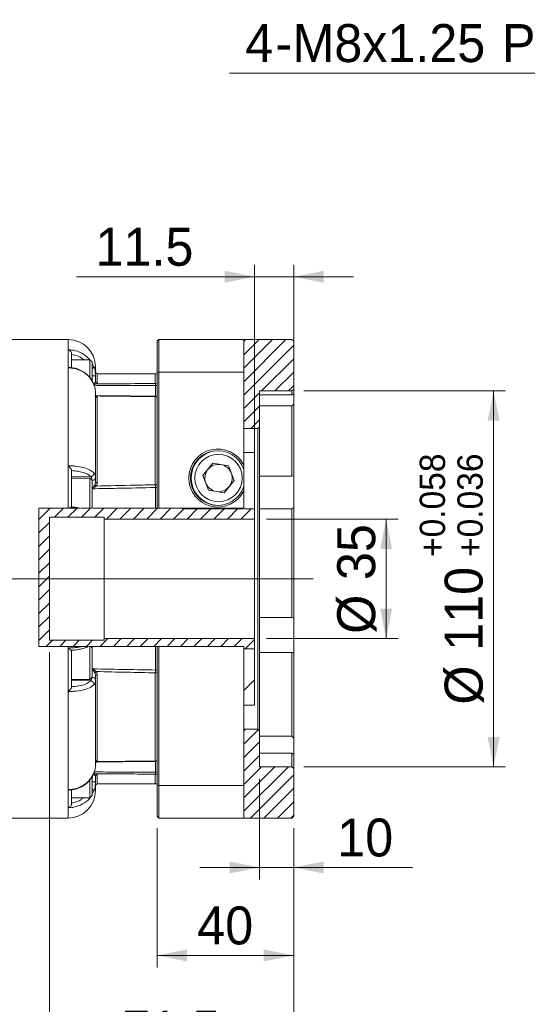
# Model space of a CAD drawing. Header units: millimetres. Extents: x 35 to 1004, y 35 to 700.
# Tile 4 of 6: x 585 to 733, y 260 to 548. Entities that reach past the tile are written whole.
import ezdxf

# ---------------------------------------------------------------- set-up
doc = ezdxf.new("R2010")
doc.units = ezdxf.units.MM
doc.header["$LTSCALE"] = 3.5
doc.linetypes.add('CENTERX2', pattern=[20.32, 12.7, -2.54, 2.54, -2.54])
doc.styles.add('SLDTEXTSTYLE0', font='ARIAL.TTF', dxfattribs={"width": 0.948})
doc.dimstyles.new('SLDDIMSTYLE0', dxfattribs={"dimtxt": 10.786938, "dimasz": 8.75, "dimexe": 0, "dimexo": 0.0625, "dimgap": 2.696735, "dimtad": 1, "dimdec": 4, "dimrnd": 1e-09, "dimzin": 12, "dimdsep": 46, "dimtxsty": 'SLDTEXTSTYLE0', "dimsah": 1, "dimcen": 0.09, "dimadec": 0, "dimazin": 0, "dimtfac": 1, "dimtdec": 4, "dimtofl": 0, "dimtmove": 0, "dimatfit": 3, "dimfxl": 0, "dimtolj": 1, "dimtzin": 12, "dimarcsym": 0})
doc.dimstyles.new('SLDDIMSTYLE2', dxfattribs={"dimtxt": 10.786938, "dimasz": 8.75, "dimexe": 0, "dimexo": 0.0625, "dimgap": 2.696735, "dimtad": 1, "dimdec": 4, "dimrnd": 1e-09, "dimzin": 12, "dimdsep": 46, "dimtxsty": 'SLDTEXTSTYLE0', "dimsah": 1, "dimcen": 0.09, "dimadec": 0, "dimazin": 0, "dimtfac": 1, "dimtdec": 4, "dimtofl": 0, "dimtmove": 0, "dimatfit": 3, "dimfxl": 0, "dimtolj": 1, "dimtzin": 12, "dimarcsym": 0})
doc.dimstyles.new('SLDDIMSTYLE4', dxfattribs={"dimtxt": 10.786938, "dimasz": 8.75, "dimexe": 0, "dimexo": 0.0625, "dimgap": 2.696735, "dimtad": 1, "dimdec": 4, "dimrnd": 1e-09, "dimzin": 12, "dimdsep": 46, "dimtxsty": 'SLDTEXTSTYLE0', "dimsah": 1, "dimcen": 0.09, "dimadec": 0, "dimazin": 0, "dimtol": 1, "dimtp": 0.058, "dimtm": -0.036, "dimtfac": 1, "dimtdec": 3, "dimtofl": 0, "dimtmove": 0, "dimatfit": 3, "dimfxl": 0, "dimtolj": 1, "dimarcsym": 0})
doc.dimstyles.new('SLDDIMSTYLE8', dxfattribs={"dimtxt": 10.786938, "dimasz": 8.75, "dimexe": 0, "dimexo": 0.0625, "dimgap": 2.696735, "dimtad": 0, "dimtih": 1, "dimtoh": 1, "dimdec": 0, "dimrnd": 1e-09, "dimzin": 12, "dimdsep": 46, "dimtxsty": 'SLDTEXTSTYLE0', "dimsah": 1, "dimcen": 0.09, "dimadec": 0, "dimazin": 0, "dimtfac": 1, "dimtdec": 4, "dimtofl": 0, "dimtmove": 0, "dimatfit": 3, "dimfxl": 0, "dimtolj": 1, "dimtzin": 12, "dimarcsym": 0})

# ---------------------------------------------------------------- blocks, each defined once
blk = doc.blocks.new('*D20')
at = {"color": 7, "linetype": 'Continuous', "lineweight": 0}
for p, q in [((656.94, 401.93), (695.5, 401.93)), ((692, 401.93), (692, 366.93)), ((656.94, 366.93), (695.5, 366.93))]:
    blk.add_line(p, q, dxfattribs=at)
for points in [[(692, 401.93), (690.25, 393.18), (693.75, 393.18)], [(692, 366.93), (693.75, 375.68), (690.25, 375.68)]]:
    blk.add_solid(points, dxfattribs=at)
at = {"color": 7, "linetype": 'Continuous', "lineweight": 0, "char_height": 11.113, "attachment_point": 1, "rotation": 90, "style": 'SLDTEXTSTYLE0'}
for s, insert in [('35', (677.68, 384.07)), ('%%c', (677.68, 368.34))]:
    blk.add_mtext(s, dxfattribs=dict(at, insert=insert))
blk = doc.blocks.new('*D21')
at = {"color": 7, "linetype": 'Continuous', "lineweight": 0}
for p, q in [((667.94, 439.43), (726.95, 439.43)), ((723.45, 439.43), (723.45, 329.43)), ((667.94, 329.43), (726.95, 329.43))]:
    blk.add_line(p, q, dxfattribs=at)
for points in [[(723.45, 439.43), (721.7, 430.68), (725.2, 430.68)], [(723.45, 329.43), (725.2, 338.18), (721.7, 338.18)]]:
    blk.add_solid(points, dxfattribs=at)
at = {"color": 7, "linetype": 'Continuous', "lineweight": 0, "attachment_point": 1, "rotation": 90, "style": 'SLDTEXTSTYLE0'}
for s, insert, char_height in [('0.058', (701.83, 396.55), 7.408), ('0.036', (712.86, 396.55), 7.408), ('+', (701.83, 390.79), 7.41), ('+', (712.86, 390.79), 7.41), ('110', (709.12, 363.36), 11.113), ('%%c', (709.12, 347.62), 11.113)]:
    blk.add_mtext(s, dxfattribs=dict(at, insert=insert, char_height=char_height))
blk = doc.blocks.new('*D22')
at = {"color": 7, "linetype": 'Continuous', "lineweight": 0}
for p, q in [((654.94, 325.93), (654.94, 296.46)), ((664.94, 311.43), (664.94, 296.46)), ((654.94, 299.96), (637.44, 299.96)), ((664.94, 299.96), (654.94, 299.96)), ((664.94, 299.96), (699.71, 299.96))]:
    blk.add_line(p, q, dxfattribs=at)
for points in [[(654.94, 299.96), (646.19, 301.71), (646.19, 298.21)], [(664.94, 299.96), (673.69, 298.21), (673.69, 301.71)]]:
    blk.add_solid(points, dxfattribs=at)
at = {"color": 7, "linetype": 'Continuous', "lineweight": 0, "insert": (677.69, 314.28), "char_height": 11.113, "attachment_point": 1, "style": 'SLDTEXTSTYLE0'}
blk.add_mtext('10', dxfattribs=at)
blk = doc.blocks.new('*D23')
at = {"color": 7, "linetype": 'Continuous', "lineweight": 0}
for p, q in [((624.94, 311.43), (624.94, 270.72)), ((664.94, 311.43), (664.94, 270.72)), ((664.94, 274.22), (624.94, 274.22))]:
    blk.add_line(p, q, dxfattribs=at)
for points in [[(624.94, 274.22), (633.69, 272.47), (633.69, 275.97)], [(664.94, 274.22), (656.19, 275.97), (656.19, 272.47)]]:
    blk.add_solid(points, dxfattribs=at)
at = {"color": 7, "linetype": 'Continuous', "lineweight": 0, "insert": (636.71, 288.54), "char_height": 11.113, "attachment_point": 1, "style": 'SLDTEXTSTYLE0'}
blk.add_mtext('40', dxfattribs=at)
blk = doc.blocks.new('*D24')
at = {"color": 7, "linetype": 'Continuous', "lineweight": 0}
for p, q in [((593.44, 362.93), (593.44, 240.21)), ((664.94, 311.43), (664.94, 240.21)), ((664.94, 243.71), (593.44, 243.71))]:
    blk.add_line(p, q, dxfattribs=at)
for points in [[(593.44, 243.71), (602.19, 241.96), (602.19, 245.46)], [(664.94, 243.71), (656.19, 245.46), (656.19, 241.96)]]:
    blk.add_solid(points, dxfattribs=at)
at = {"color": 7, "linetype": 'Continuous', "lineweight": 0, "insert": (614.79, 258.03), "char_height": 11.113, "attachment_point": 1, "style": 'SLDTEXTSTYLE0'}
blk.add_mtext('71.5', dxfattribs=at)
blk = doc.blocks.new('*D25')
at = {"color": 7, "linetype": 'Continuous', "lineweight": 0}
for p, q in [((412.94, 360.93), (412.94, 217.3)), ((664.94, 311.43), (664.94, 217.3)), ((664.94, 220.8), (412.94, 220.8))]:
    blk.add_line(p, q, dxfattribs=at)
for points in [[(412.94, 220.8), (421.69, 219.05), (421.69, 222.55)], [(664.94, 220.8), (656.19, 222.55), (656.19, 219.05)]]:
    blk.add_solid(points, dxfattribs=at)
at = {"color": 7, "linetype": 'Continuous', "lineweight": 0, "insert": (526.59, 235.12), "char_height": 11.113, "attachment_point": 1, "style": 'SLDTEXTSTYLE0'}
blk.add_mtext('252', dxfattribs=at)
blk = doc.blocks.new('*D26')
at = {"color": 7, "linetype": 'Continuous', "lineweight": 0}
for p, q in [((653.44, 408.43), (653.44, 476.33)), ((664.94, 408.82), (664.94, 476.33)), ((653.44, 472.83), (601.39, 472.83)), ((664.94, 472.83), (653.44, 472.83)), ((664.94, 472.83), (682.44, 472.83))]:
    blk.add_line(p, q, dxfattribs=at)
for points in [[(653.44, 472.83), (644.69, 474.58), (644.69, 471.08)], [(664.94, 472.83), (673.69, 471.08), (673.69, 474.58)]]:
    blk.add_solid(points, dxfattribs=at)
at = {"color": 7, "linetype": 'Continuous', "lineweight": 0, "insert": (606.94, 487.16), "char_height": 11.113, "attachment_point": 1, "style": 'SLDTEXTSTYLE0'}
blk.add_mtext('11.5', dxfattribs=at)
blk = doc.blocks.new('*D38')
at = {"color": 7, "linetype": 'Continuous', "lineweight": 0}
for p, q in [((823.67, 532.44), (646.12, 532.44)), ((848.71, 438.98), (823.67, 532.44))]:
    blk.add_line(p, q, dxfattribs=at)
blk.add_solid([(848.71, 438.98), (848.13, 447.88), (844.75, 446.98)], dxfattribs=at)
at = {"color": 7, "linetype": 'Continuous', "lineweight": 0, "attachment_point": 1, "style": 'SLDTEXTSTYLE0'}
for s, insert, char_height in [('(DEPTH)', (760.95, 546.77), 11.113), ('4', (650.76, 546.77), 11.11), ('M8x1.25', (664.57, 546.77), 11.113), ('Px', (725.9, 546.77), 11.113), ('16', (743.18, 546.77), 11.113), ('-', (659.64, 546.77), 11.11)]:
    blk.add_mtext(s, dxfattribs=dict(at, insert=insert, char_height=char_height))

msp = doc.modelspace()

# ---------------------------------------------------------------- hatches: boundary and pattern name
at = {"linetype": 'Continuous', "lineweight": 0}
h = msp.add_hatch(dxfattribs=at)
h.set_pattern_fill('ANSI31', scale=0.875, style=0)
h.paths.add_polyline_path([(654.437927, 428.430356), (654.937927, 428.930356), (654.937927, 439.430356), (664.437927, 439.430356), (664.937927, 439.930356), (664.937927, 453.930356), (664.437927, 454.430356), (650.34624, 454.430356), (650.34624, 428.430356)], flags=0)
h = msp.add_hatch(dxfattribs=at)
h.set_pattern_fill('ANSI31', scale=0.875, style=0)
h.paths.add_polyline_path([(632.437927, 405.072896), (590.355958, 405.072896), (590.355958, 364.655784), (650.34624, 364.655784), (650.34624, 363.930356), (653.437927, 363.930356), (653.437927, 366.930356), (609.437927, 366.930356), (609.437927, 366.430356), (593.437927, 366.430356), (593.437927, 402.430356), (609.437927, 402.430356), (609.437927, 401.930356), (653.437927, 401.930356), (653.437927, 404.930356), (632.437927, 404.930356)], flags=0)
h = msp.add_hatch(dxfattribs=at)
h.set_pattern_fill('ANSI31', scale=3.5, style=0)
h.paths.add_polyline_path([(650.34624, 363.930356), (650.34624, 347.430356), (653.437927, 347.430356), (653.437927, 363.930356)], flags=0)
h = msp.add_hatch(dxfattribs=at)
h.set_pattern_fill('ANSI31', scale=0.875, style=0)
h.paths.add_polyline_path([(650.34624, 340.430356), (650.34624, 314.430356), (664.437927, 314.430356), (664.937927, 314.930356), (664.937927, 328.930356), (664.437927, 329.430356), (654.937927, 329.430356), (654.937927, 339.930356), (654.437927, 340.430356)], flags=0)

# ---------------------------------------------------------------- linework, layer by layer
at = {"color": 7, "linetype": 'Continuous', "lineweight": 15}
for p, q in [((598.93793, 454.430357), (580.137928, 454.430357)), ((625.437924, 454.430357), (624.937931, 453.930356)), ((624.937931, 444.710951), (624.937931, 453.930356)), ((625.437924, 454.430357), (625.437924, 444.89729)), ((650.346236, 454.430357), (625.437924, 454.430357)), ((650.346236, 444.89729), (650.346236, 454.430357)), ((650.346236, 454.430357), (664.437921, 454.430357)), ((664.93793, 453.930356), (664.437921, 454.430357)), ((664.93793, 439.930357), (664.93793, 453.930356)), ((598.93793, 446.179487), (598.93793, 451.435059)), ((599.937925, 450.188972), (599.937925, 446.201671)), ((605.271259, 448.558643), (599.937925, 448.558643)), ((605.937929, 447.89198), (605.271259, 448.558643)), ((605.271259, 448.558643), (605.271259, 443.280984)), ((605.937929, 447.89198), (605.937929, 442.323159)), ((598.93793, 417.485557), (598.93793, 446.179487)), ((606.937924, 446.430355), (606.937924, 443.866849)), ((606.937924, 443.866849), (606.937924, 442.264866)), ((624.43793, 444.430355), (607.437925, 444.430355)), ((625.437924, 444.89729), (624.937931, 444.710951)), ((624.937931, 405.072896), (624.937931, 444.710951)), ((650.346236, 444.89729), (625.437924, 444.89729)), ((625.437924, 444.89729), (625.437924, 405.072896)), ((650.346236, 417.720288), (650.346236, 444.89729)), ((606.937924, 438.934345), (606.937924, 413.982261)), ((664.437921, 439.430356), (654.937924, 439.430356)), ((654.937924, 439.430356), (654.937924, 428.930357)), ((654.937924, 438.246634), (664.437921, 438.246634)), ((664.437921, 439.430356), (664.93793, 439.930357)), ((664.437921, 438.246634), (664.437921, 439.430356)), ((664.93793, 438.695133), (664.437921, 438.246634)), ((664.93793, 439.930357), (664.93793, 438.695133)), ((664.93793, 438.695133), (664.93793, 435.560219)), ((607.437925, 437.442023), (607.437925, 412.533082)), ((624.43793, 411.952274), (624.43793, 437.745869)), ((664.437921, 435.023799), (664.93793, 435.560219)), ((664.93793, 435.560219), (664.93793, 414.567752)), ((664.437921, 435.023799), (654.937924, 435.023799)), ((664.437921, 414.458997), (664.437921, 435.023799)), ((654.437931, 428.430356), (650.346236, 428.430356)), ((654.437931, 428.430356), (654.937924, 428.930357)), ((654.437931, 340.430356), (654.437931, 428.430356)), ((654.937924, 428.930357), (654.937924, 339.930355)), ((640.073427, 421.39994), (639.873431, 421.39994)), ((650.346236, 421.39994), (653.437929, 421.39994)), ((653.437929, 421.39994), (653.437929, 404.930357)), ((638.253258, 420.555141), (638.453261, 420.555141)), ((641.277948, 418.240555), (638.375194, 414.647868)), ((645.840676, 417.523041), (641.277948, 418.240555)), ((598.93793, 405.072896), (598.93793, 417.485557)), ((599.937925, 416.150279), (599.937925, 405.419359)), ((647.500665, 413.212845), (645.840676, 417.523041)), ((650.346236, 417.720288), (650.346236, 416.402921)), ((599.937925, 414.234403), (605.544069, 414.324431)), ((605.271259, 413.922096), (599.937925, 413.922096)), ((605.937929, 413.255429), (605.271259, 413.922096)), ((605.271259, 413.922096), (605.271259, 405.072896)), ((605.544069, 414.324431), (605.55079, 414.324986)), ((605.937929, 413.255429), (605.937929, 405.072896)), ((605.955379, 410.781966), (605.955379, 413.24419)), ((606.937924, 413.982261), (606.937924, 412.767272)), ((638.375194, 414.647868), (640.035176, 410.337672)), ((644.597912, 409.62016), (647.500665, 413.212845)), ((654.937924, 414.458997), (664.437921, 414.458997)), ((664.93793, 414.567752), (664.437921, 414.458997)), ((664.93793, 414.567752), (664.93793, 405.320499)), ((624.455379, 405.072896), (624.455379, 411.135375)), ((640.035176, 410.337672), (644.597912, 409.62016)), ((650.346236, 405.072896), (650.346236, 410.140425)), ((598.93793, 405.072896), (590.355956, 405.072896)), ((590.355956, 405.072896), (590.355956, 364.655783)), ((599.937925, 405.419359), (599.937925, 405.072896)), ((602.715315, 405.072896), (605.271259, 405.072896)), ((605.271259, 405.072896), (605.937929, 405.072896)), ((625.437924, 405.072896), (624.937931, 405.072896)), ((625.437924, 405.072896), (650.346236, 405.072896)), ((632.437931, 405.072896), (632.437931, 404.930357)), ((632.437931, 404.930357), (650.169717, 404.930357)), ((650.447787, 404.930357), (653.437929, 404.930357)), ((653.437929, 404.930357), (653.437929, 401.930356)), ((664.437921, 404.952399), (654.937924, 404.952399)), ((664.437921, 404.952399), (664.93793, 405.320499)), ((664.437921, 373.08099), (664.437921, 404.952399)), ((664.93793, 405.320499), (664.93793, 372.786294)), ((593.437926, 402.430355), (609.437929, 402.430355)), ((593.437926, 366.430357), (593.437926, 402.430355)), ((609.437929, 402.430355), (609.437929, 401.930356)), ((609.437929, 401.930356), (653.437929, 401.930356)), ((609.437929, 401.930356), (609.437929, 366.930356)), ((653.437929, 401.930356), (653.437929, 366.930356)), ((654.937924, 373.08099), (664.437921, 373.08099)), ((664.93793, 372.786294), (664.437921, 373.08099)), ((664.93793, 372.786294), (664.93793, 362.843618)), ((609.437929, 366.430357), (593.437926, 366.430357)), ((609.437929, 366.930356), (609.437929, 366.430357)), ((653.437929, 366.930356), (609.437929, 366.930356)), ((653.437929, 366.930356), (653.437929, 363.930356)), ((590.355956, 364.655783), (598.93793, 364.655783)), ((598.93793, 364.172768), (598.93793, 364.655783)), ((598.93793, 351.459995), (598.93793, 364.172768)), ((599.909642, 363.516036), (599.936502, 363.517865)), ((599.936502, 363.517865), (599.936546, 363.517869)), ((599.937925, 363.530487), (599.937925, 352.793537)), ((605.271259, 364.655783), (605.090485, 364.655783)), ((605.518916, 364.655783), (605.271259, 364.655783)), ((605.271259, 364.655783), (605.271259, 354.938617)), ((605.937929, 364.27195), (605.536507, 364.673372)), ((605.937929, 364.27195), (605.937929, 363.865338)), ((605.937929, 363.865338), (605.937929, 355.605284)), ((624.455379, 357.725337), (624.455379, 364.655783)), ((624.937931, 324.149761), (624.937931, 364.655783)), ((624.937931, 364.655783), (625.437924, 364.655783)), ((625.437924, 364.655783), (625.437924, 323.963422)), ((650.346236, 364.655783), (625.437924, 364.655783)), ((650.346236, 323.963422), (650.346236, 364.655783)), ((650.346236, 363.930356), (653.437929, 363.930356)), ((653.437929, 363.930356), (653.437929, 347.430356)), ((664.437921, 362.859463), (654.937924, 362.859463)), ((664.437921, 338.351287), (664.437921, 362.859463)), ((664.437921, 362.859463), (664.93793, 362.843618)), ((664.93793, 362.843618), (664.93793, 337.825771)), ((605.955379, 355.616523), (605.955379, 358.078746)), ((599.937925, 354.938617), (605.271259, 354.938617)), ((599.937925, 354.626309), (605.543659, 354.535909)), ((605.271259, 354.938617), (605.937929, 355.605284)), ((606.937924, 356.09344), (606.937924, 354.878452)), ((606.937924, 354.878452), (606.937924, 329.926368)), ((607.437925, 356.327631), (607.437925, 331.418689)), ((624.43793, 331.114843), (624.43793, 356.908439)), ((598.93793, 322.7266), (598.93793, 351.459995)), ((653.437929, 347.430356), (650.346236, 347.430356)), ((650.346236, 340.430356), (654.437931, 340.430356)), ((654.937924, 339.930355), (654.437931, 340.430356)), ((654.937924, 339.930355), (654.937924, 329.430357)), ((654.937924, 338.351287), (664.437921, 338.351287)), ((664.93793, 337.825771), (664.437921, 338.351287)), ((664.93793, 337.825771), (664.93793, 333.011955)), ((664.437921, 333.402466), (654.937924, 333.402466)), ((664.437921, 329.430357), (664.437921, 333.402466)), ((664.437921, 333.402466), (664.93793, 333.011955)), ((664.93793, 333.011955), (664.93793, 328.930356)), ((654.937924, 329.430357), (664.437921, 329.430357)), ((664.93793, 328.930356), (664.437921, 329.430357)), ((664.93793, 314.930357), (664.93793, 328.930356)), ((605.271259, 325.615883), (605.271259, 320.302069)), ((605.937929, 326.782793), (605.937929, 320.968732)), ((606.937924, 326.595846), (606.937924, 324.993864)), ((606.937924, 324.993864), (606.937924, 322.430357)), ((607.437925, 324.430358), (624.43793, 324.430358)), ((625.437924, 323.963422), (624.937931, 324.149761)), ((624.937931, 314.930357), (624.937931, 324.149761)), ((625.437924, 323.963422), (625.437924, 314.430356)), ((650.346236, 323.963422), (625.437924, 323.963422)), ((650.346236, 314.430356), (650.346236, 323.963422)), ((598.93793, 317.453563), (598.93793, 322.7266)), ((599.937925, 322.645906), (599.937925, 318.700135)), ((599.937925, 320.302069), (605.271259, 320.302069)), ((605.271259, 320.302069), (605.937929, 320.968732)), ((580.137928, 314.430356), (598.93793, 314.430356)), ((625.437924, 314.430356), (624.937931, 314.930357)), ((650.346236, 314.430356), (625.437924, 314.430356)), ((664.437921, 314.430356), (650.346236, 314.430356)), ((664.437921, 314.430356), (664.93793, 314.930357))]:
    msp.add_line(p, q, dxfattribs=at)
at = {"color": 8, "linetype": 'Continuous', "lineweight": 15}
for p, q in [((598.93793, 451.435059), (598.93793, 454.430357)), ((605.937929, 447.431587), (606.472091, 446.491066)), ((605.955379, 442.284565), (605.955379, 443.821896)), ((607.437925, 444.430355), (607.437925, 441.786893)), ((624.43793, 441.591054), (624.43793, 444.430355)), ((624.455379, 437.874913), (624.455379, 441.045161)), ((606.795372, 438.008912), (607.113705, 437.937573)), ((607.113705, 330.92314), (606.864074, 330.856636)), ((624.455379, 327.815551), (624.455379, 331.003588)), ((605.955379, 325.038817), (605.955379, 326.594818)), ((607.437925, 327.07382), (607.437925, 324.430358)), ((624.43793, 324.430358), (624.43793, 327.269658)), ((606.46739, 322.357405), (605.937929, 321.484856)), ((598.93793, 314.430356), (598.93793, 317.453563))]:
    msp.add_line(p, q, dxfattribs=at)
at = {"color": 7, "linetype": 'CENTERX2', "lineweight": 0, "ltscale": 3.5}
msp.add_line((670.63954, 384.430356), (406.782026, 384.430356), dxfattribs=at)
at = {"color": 7, "linetype": 'Continuous', "lineweight": 15, "flags": 128}
for points in [[(607.437925, 412.533082), (607.340382, 412.537582), (607.246587, 412.550909), (607.160145, 412.572551), (607.084373, 412.601676), (607.02219, 412.637163), (606.975989, 412.677651), (606.947535, 412.721584), (606.937924, 412.767272)], [(607.437925, 356.327631), (607.340382, 356.32313), (607.246587, 356.309803), (607.160145, 356.288161), (607.084373, 356.259037), (607.02219, 356.22355), (606.975989, 356.183061), (606.947535, 356.139129), (606.937924, 356.09344)]]:
    msp.add_lwpolyline(points, dxfattribs=at)
at = {"color": 7, "linetype": 'Continuous', "lineweight": 15}
msp.add_circle((642.937927, 413.930356), 6.933333, dxfattribs=at)
for centre, radius, start, end in [((598.937927, 446.430356), 8, 0, 90), ((606.197691, 449.285931), 5.469406, 267.4607811, 277.77831933), ((607.437927, 444.930356), 0.5, 180, 270), ((624.437927, 443.430356), 1, 60, 90), ((607.256131, 441.996695), 0.553591, 195.15129071, 255.09157206), ((607.427163, 442.276143), 0.489369, 181.32048653, 271.26010771), ((624.439176, 440.552766), 1.038288, 61.29093108, 90.06877923), ((612.386295, 440.932603), 12.069609, 0.53433507, 3.12729421), ((624.450776, 438.838692), 2.206474, 77.24489463, 89.88047127), ((607.00377, 438.217211), 0.300901, 200.42254575, 231.9577029), ((607.410509, 437.914833), 0.473604, 183.75863947, 273.31853763), ((624.4408, 436.64841), 1.097463, 63.06486301, 90.14987216), ((624.437927, 436.857279), 1, 60, 89.38557287), ((642.737927, 413.930356), 8.5, 26.47928319, 333.52071681), ((642.737927, 413.930356), 8, 18.00322613, 341.99677387), ((642.937927, 413.930356), 8, 90.71621588, 269.28378411), ((642.937927, 413.930356), 4, 81.06314184, 141.06314184), ((642.937927, 413.930356), 4, 21.06314184, 81.06314184), ((642.937927, 413.930356), 4, 141.06314184, 201.06314184), ((642.937927, 413.930356), 4, 321.06314184, 21.06314184), ((606.056382, 414.132764), 0.894297, 263.51506539, 350.3114357), ((642.937927, 413.930356), 4, 201.06314184, 261.06314184), ((607.610843, 412.486338), 1.03575, 210.8655906, 241.31603082), ((624.448637, 409.974623), 1.97768, 75.67582583, 90.31021074), ((536.317129, 409.661345), 88.150575, 0.95812968, 1.48921726), ((624.451387, 413.628016), 2.492643, 270.09176078, 281.25593398), ((642.937927, 413.930356), 4, 261.06314184, 321.06314184), ((536.317129, 359.199368), 88.150575, 358.51078274, 359.04187032), ((624.451387, 355.232697), 2.492643, 78.74406602, 89.90823922), ((605.372587, 353.454546), 1.094811, 359.78215925, 81.0102442), ((606.056382, 354.727948), 0.894297, 9.6885643, 96.48493461), ((607.610843, 356.374375), 1.03575, 118.68396918, 149.1344094), ((624.448637, 358.88609), 1.97768, 269.68978926, 284.32417417), ((607.410509, 330.945879), 0.473604, 86.68146237, 176.24136053), ((624.4408, 332.212302), 1.097463, 269.85012784, 296.93513699), ((624.437927, 332.003434), 1, 270.61442713, 300), ((607.256131, 326.864018), 0.553591, 104.90842794, 164.84870929), ((607.427163, 326.584569), 0.489369, 88.73989229, 178.67951347), ((612.386295, 327.92811), 12.069609, 356.87270579, 359.46566493), ((624.439176, 328.307946), 1.038288, 269.93122077, 298.70906892), ((624.450776, 330.02202), 2.206474, 270.11952873, 282.75510537), ((606.197691, 319.574781), 5.469406, 82.22168067, 92.5392189), ((607.437927, 323.930356), 0.5, 90, 180), ((624.437927, 325.430356), 1, 270, 300), ((598.937927, 322.430356), 8, 270, 0)]:
    msp.add_arc(centre, radius, start, end, dxfattribs=at)
at = {"color": 8, "linetype": 'Continuous', "lineweight": 15}
for centre, radius, start, end in [((607.003824, 438.287308), 0.366591, 259.7007769, 287.44189284), ((624.85777, 437.761638), 0.420136, 166.84968399, 182.1509843), ((607.003829, 330.573428), 0.366566, 72.55776991, 100.35759987), ((624.937265, 331.106961), 0.499398, 179.09559459, 191.9572803), ((605.668548, 322.101022), 0.838976, 17.79367007, 71.27151322)]:
    msp.add_arc(centre, radius, start, end, dxfattribs=at)
at = {"color": 7, "linetype": 'Continuous', "lineweight": 15}
for points, knots in [([(598.93793, 451.435059), (598.939582, 451.434614), (599.031781, 451.409731), (599.253658, 451.319998), (599.557719, 451.089292), (599.785629, 450.7755), (599.913762, 450.471913), (599.929854, 450.283474), (599.937925, 450.188972)], [0, 0, 0, 0, 0.00359231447, 0.20054864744, 0.48163771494, 0.69815016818, 0.84862280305, 1, 1, 1, 1]), ([(599.42598, 446.259897), (599.356372, 446.267083), (599.204322, 446.282781), (599.031815, 446.22033), (598.939581, 446.180205), (598.93793, 446.179487)], [0, 0, 0, 0, 0.4533193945, 0.9902124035, 1, 1, 1, 1]), ([(606.46739, 441.234797), (606.079104, 441.993112), (605.302316, 443.510163), (603.187197, 445.180249), (601.275608, 445.90131), (599.834566, 446.14342), (599.272193, 446.166041), (598.93793, 446.179487)], [0, 0, 0, 0, 0.2761199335, 0.5523935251, 0.8277754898, 0.8976334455, 1, 1, 1, 1]), ([(606.443831, 441.292565), (606.268874, 441.699219), (605.895437, 442.567196), (604.985968, 443.731728), (603.826778, 444.763064), (602.466897, 445.553472), (600.982812, 446.097802), (599.942055, 446.216242), (599.428327, 446.274705)], [0, 0, 0, 0, 0.14999607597, 0.32015758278, 0.49053245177, 0.66215395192, 0.83323583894, 1, 1, 1, 1]), ([(606.472091, 446.491066), (606.472382, 446.484672), (606.473701, 446.455645), (606.453727, 446.377154), (606.35449, 446.242947), (606.169416, 446.089099), (606.006245, 446.002306), (605.937929, 445.965968)], [0, 0, 0, 0, 0.0448796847, 0.2037236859, 0.496453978, 0.7891787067, 1, 1, 1, 1]), ([(606.472091, 446.491066), (606.552535, 446.262484), (606.839996, 445.445664), (606.896926, 444.527832), (606.937924, 443.866849)], [0, 0, 0, 0, 0.2798437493, 1, 1, 1, 1]), ([(606.937924, 438.934345), (606.899916, 439.444889), (606.844877, 440.184202), (606.556594, 440.986529), (606.46739, 441.234797)], [0, 0, 0, 0, 0.6905655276, 1, 1, 1, 1]), ([(606.721783, 441.852003), (606.801521, 441.944473), (606.920153, 442.082045), (606.933536, 442.219728), (606.937924, 442.264866)], [0, 0, 0, 0, 0.67215590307, 1, 1, 1, 1]), ([(607.437925, 441.786893), (607.431505, 441.749697), (607.412104, 441.637289), (607.233327, 441.532112), (607.113705, 441.461738)], [0, 0, 0, 0, 0.3308926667, 1, 1, 1, 1]), ([(607.113705, 441.461738), (610.898279, 441.490604), (616.672971, 441.534648), (622.447773, 441.576597), (624.43793, 441.591054)], [0, 0, 0, 0, 0.6553724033, 1, 1, 1, 1]), ([(624.448658, 437.857281), (623.998874, 437.862085), (618.161855, 437.924425), (612.325004, 437.988982), (606.937924, 438.048564)], [0, 0, 0, 0, 0.0770572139, 1, 1, 1, 1]), ([(607.113705, 437.937573), (607.178037, 437.888237), (607.372076, 437.739431), (607.411543, 437.561178), (607.437925, 437.442023)], [0, 0, 0, 0, 0.3315418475, 1, 1, 1, 1]), ([(624.43793, 437.745869), (621.684452, 437.775986), (615.909654, 437.839149), (610.134968, 437.903766), (607.113705, 437.937573)], [0, 0, 0, 0, 0.4768092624, 1, 1, 1, 1]), ([(598.93793, 417.485557), (598.939582, 417.484206), (599.031777, 417.408752), (599.253663, 417.212876), (599.557719, 416.888617), (599.785627, 416.569011), (599.913762, 416.319354), (599.929854, 416.20675), (599.937925, 416.150279)], [0, 0, 0, 0, 0.0035924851, 0.2005475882, 0.48163781, 0.6981518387, 0.8486227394, 1, 1, 1, 1]), ([(598.93793, 417.485557), (599.27214, 417.485097), (599.968957, 417.484136), (601.537432, 417.375797), (603.52855, 417.027404), (605.451831, 416.312003), (606.14923, 415.692142), (606.472091, 415.405177)], [0, 0, 0, 0, 0.1022384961, 0.2131640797, 0.4878327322, 0.76289169, 1, 1, 1, 1]), ([(605.55079, 414.324986), (605.267673, 414.571369), (604.657639, 415.102254), (602.971749, 415.709749), (601.26525, 416.009396), (600.214756, 416.069064), (599.937925, 416.084789)], [0, 0, 0, 0, 0.2688203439, 0.579230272, 0.8891166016, 1, 1, 1, 1]), ([(606.472091, 415.405177), (606.472383, 415.389394), (606.473707, 415.317753), (606.453568, 415.140077), (606.355607, 414.876351), (606.146307, 414.609117), (605.867918, 414.40589), (605.6565, 414.351954), (605.55079, 414.324986)], [0, 0, 0, 0, 0.0326487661, 0.1482046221, 0.3611608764, 0.5741111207, 0.7870527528, 1, 1, 1, 1]), ([(606.472091, 415.405177), (606.552535, 415.305119), (606.839996, 414.947572), (606.896926, 414.386396), (606.937924, 413.982261)], [0, 0, 0, 0, 0.2798437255, 1, 1, 1, 1]), ([(650.346236, 411.457792), (650.346236, 412.253899), (650.346236, 413.551439), (650.346236, 415.253124), (650.346236, 416.073673), (650.346236, 416.402921)], [0, 0, 0, 0, 0.4873390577, 0.7942929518, 1, 1, 1, 1]), ([(605.955379, 413.24419), (605.918694, 413.556234), (605.867354, 413.992951), (605.615864, 414.250816), (605.544069, 414.324431)], [0, 0, 0, 0, 0.7145231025, 1, 1, 1, 1]), ([(606.721783, 411.954971), (606.801521, 412.13161), (606.920153, 412.394404), (606.933536, 412.675211), (606.937924, 412.767272)], [0, 0, 0, 0, 0.6721567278, 1, 1, 1, 1]), ([(607.437925, 412.533082), (607.431505, 412.421663), (607.412104, 412.084943), (607.233327, 411.781038), (607.113705, 411.577694)], [0, 0, 0, 0, 0.3308926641, 1, 1, 1, 1]), ([(605.955379, 410.781966), (605.956774, 410.783922), (606.133066, 411.030937), (606.403765, 411.417514), (606.64173, 411.81968), (606.721783, 411.954971)], [0, 0, 0, 0, 0.0052675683, 0.6653670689, 1, 1, 1, 1]), ([(607.113705, 411.577694), (606.993186, 411.47783), (606.757548, 411.282576), (606.360838, 411.022473), (606.093949, 410.861745), (605.957596, 410.783243), (605.955379, 410.781966)], [0, 0, 0, 0, 0.3395168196, 0.6638213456, 0.9945319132, 1, 1, 1, 1]), ([(624.455379, 411.135375), (620.724659, 411.065071), (614.557952, 410.948862), (608.391331, 410.829226), (605.955379, 410.781966)], [0, 0, 0, 0, 0.6049776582, 1, 1, 1, 1]), ([(607.113705, 411.577694), (610.898279, 411.660817), (616.672971, 411.787651), (622.447773, 411.910081), (624.43793, 411.952274)], [0, 0, 0, 0, 0.6553724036, 1, 1, 1, 1]), ([(650.346236, 411.457792), (650.346236, 411.236239), (650.346236, 410.789626), (650.346236, 410.357956), (650.346236, 410.140425)], [0, 0, 0, 0, 0.4960720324, 1, 1, 1, 1]), ([(599.288875, 405.072896), (599.259471, 405.072896), (599.146945, 405.072896), (599.026731, 405.072896), (598.93793, 405.072896)], [0, 0, 0, 0, 0.26130802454, 1, 1, 1, 1]), ([(599.937925, 405.419359), (599.929864, 405.434203), (599.913791, 405.463802), (599.785397, 405.414615), (599.578201, 405.291308), (599.386544, 405.146626), (599.288875, 405.072896)], [0, 0, 0, 0, 0.2037767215, 0.4063407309, 0.6974706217, 1, 1, 1, 1]), ([(602.540308, 405.072896), (602.536109, 405.072896), (602.524105, 405.072896), (602.390578, 405.072896), (601.987006, 405.072896), (601.000056, 405.072896), (599.998601, 405.072896), (599.339512, 405.072896), (599.288875, 405.072896)], [0, 0, 0, 0, 0.02881735, 0.0823728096, 0.2029465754, 0.4777696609, 0.9598773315, 1, 1, 1, 1]), ([(602.540189, 405.072285), (602.065667, 405.170272), (601.225604, 405.343742), (600.307564, 405.409085), (599.908092, 405.437518)], [0, 0, 0, 0, 0.5648642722, 1, 1, 1, 1]), ([(606.231639, 405.072896), (607.760421, 405.072896), (613.318377, 405.072896), (619.392992, 405.072896), (623.938815, 405.072896), (624.455379, 405.072896)], [0, 0, 0, 0, 0.2516717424, 0.9149638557, 1, 1, 1, 1]), ([(624.937931, 405.072896), (624.86104, 405.072896), (624.712906, 405.072896), (624.539011, 405.072896), (624.455379, 405.072896)], [0, 0, 0, 0, 0.5190658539, 1, 1, 1, 1]), ([(598.93793, 364.172768), (599.271828, 364.182302), (599.967996, 364.20218), (601.416716, 364.323067), (602.431359, 364.52117), (603.12082, 364.655783)], [0, 0, 0, 0, 0.228031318, 0.4754382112, 1, 1, 1, 1]), ([(598.93793, 364.655783), (599.264008, 364.655783), (600.449369, 364.655783), (601.895487, 364.655783), (602.877706, 364.655783), (603.12082, 364.655783)], [0, 0, 0, 0, 0.2221234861, 0.8074635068, 1, 1, 1, 1]), ([(598.93793, 364.172768), (598.939582, 364.171302), (599.031781, 364.089477), (599.253658, 363.902193), (599.557719, 363.674336), (599.785629, 363.536135), (599.913762, 363.486658), (599.929854, 363.515848), (599.937925, 363.530487)], [0, 0, 0, 0, 0.00359231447, 0.20054864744, 0.48163771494, 0.69815016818, 0.84862280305, 1, 1, 1, 1]), ([(599.936546, 363.517869), (600.207907, 363.533258), (600.998716, 363.578103), (602.24638, 363.779339), (603.595258, 364.11988), (604.49175, 364.41493), (604.860667, 364.633117), (604.909861, 364.662211)], [0, 0, 0, 0, 0.1409935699, 0.4108878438, 0.6810298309, 0.9574664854, 1, 1, 1, 1]), ([(603.12082, 364.655783), (603.613197, 364.655783), (604.256641, 364.655783), (604.750186, 364.655783), (604.927545, 364.655783), (604.916137, 364.655783), (604.913512, 364.655783)], [0, 0, 0, 0, 0.5856841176, 0.7653808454, 0.9459980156, 1, 1, 1, 1]), ([(624.455379, 364.655783), (623.945722, 364.655783), (619.407042, 364.655783), (613.211406, 364.655783), (607.525804, 364.655783), (605.868915, 364.655783)], [0, 0, 0, 0, 0.0822598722, 0.7325536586, 1, 1, 1, 1]), ([(624.455379, 364.655783), (624.510914, 364.655783), (624.581004, 364.655783), (624.749887, 364.655783), (624.856453, 364.655783), (624.937841, 364.655783), (624.937931, 364.655783)], [0, 0, 0, 0, 0.3126889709, 0.3946422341, 0.9993350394, 1, 1, 1, 1]), ([(605.955379, 358.078746), (609.368568, 358.012642), (615.535194, 357.893211), (621.701904, 357.777156), (624.455379, 357.725337)], [0, 0, 0, 0, 0.5534938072, 1, 1, 1, 1]), ([(606.721783, 356.905742), (606.615216, 357.08362), (606.374173, 357.485962), (606.1052, 357.868821), (605.956774, 358.07679), (605.955379, 358.078746)], [0, 0, 0, 0, 0.43977845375, 0.99473211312, 1, 1, 1, 1]), ([(605.955379, 358.078746), (605.957596, 358.077469), (606.182249, 357.948113), (606.594692, 357.702604), (606.953183, 357.412789), (607.113705, 357.283018)], [0, 0, 0, 0, 0.0054755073, 0.554679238, 1, 1, 1, 1]), ([(599.937925, 352.866188), (600.099078, 352.873865), (601.036267, 352.918511), (602.67344, 353.151964), (604.524644, 353.724428), (605.204004, 354.265428), (605.543659, 354.535909)], [0, 0, 0, 0, 0.0645959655, 0.375658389, 0.6878516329, 1, 1, 1, 1]), ([(605.543659, 354.535909), (605.621713, 354.616891), (605.872027, 354.876598), (605.921401, 355.314895), (605.955379, 355.616523)], [0, 0, 0, 0, 0.3118205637, 1, 1, 1, 1]), ([(606.937924, 354.878452), (606.899916, 354.487884), (606.844877, 353.922307), (606.556594, 353.561905), (606.46739, 353.450384)], [0, 0, 0, 0, 0.6905655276, 1, 1, 1, 1]), ([(606.937924, 356.09344), (606.920162, 356.281948), (606.893541, 356.56447), (606.764667, 356.820532), (606.721783, 356.905742)], [0, 0, 0, 0, 0.66723228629, 1, 1, 1, 1]), ([(607.113705, 357.283018), (607.178037, 357.186042), (607.372076, 356.893541), (607.411543, 356.554359), (607.437925, 356.327631)], [0, 0, 0, 0, 0.3315418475, 1, 1, 1, 1]), ([(624.43793, 356.908439), (621.684452, 356.966895), (615.909654, 357.089494), (610.134968, 357.216546), (607.113705, 357.283018)], [0, 0, 0, 0, 0.4768092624, 1, 1, 1, 1]), ([(606.46739, 353.450384), (606.079104, 353.131639), (605.302316, 352.493972), (603.187197, 351.815259), (601.275608, 351.539385), (599.834566, 351.460274), (599.272193, 351.460099), (598.93793, 351.459995)], [0, 0, 0, 0, 0.2761199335, 0.5523935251, 0.8277754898, 0.8976334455, 1, 1, 1, 1]), ([(599.937925, 352.793537), (599.929853, 352.737198), (599.913758, 352.624854), (599.78555, 352.375683), (599.55765, 352.05668), (599.253637, 351.732748), (599.031826, 351.536912), (598.939582, 351.461348), (598.93793, 351.459995)], [0, 0, 0, 0, 0.15146576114, 0.30203274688, 0.518423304, 0.7992786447, 0.99640634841, 1, 1, 1, 1]), ([(607.437925, 331.418689), (607.431505, 331.359873), (607.412104, 331.182124), (607.233327, 331.026961), (607.113705, 330.92314)], [0, 0, 0, 0, 0.3308926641, 1, 1, 1, 1]), ([(606.472091, 327.638078), (606.552535, 327.861285), (606.839996, 328.658896), (606.896926, 329.395731), (606.937924, 329.926368)], [0, 0, 0, 0, 0.2798437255, 1, 1, 1, 1]), ([(606.937924, 330.812786), (607.772996, 330.822062), (613.609807, 330.8869), (619.446817, 330.949141), (624.448725, 331.002477)], [0, 0, 0, 0, 0.1430699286, 1, 1, 1, 1]), ([(607.113705, 330.92314), (610.898279, 330.965439), (616.672971, 331.029982), (622.447773, 331.093093), (624.43793, 331.114843)], [0, 0, 0, 0, 0.6553724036, 1, 1, 1, 1]), ([(598.93793, 322.7266), (599.27214, 322.740284), (599.968957, 322.768815), (601.537432, 323.069668), (603.52855, 323.921089), (605.451831, 325.585837), (606.14923, 326.988646), (606.472091, 327.638078)], [0, 0, 0, 0, 0.1022384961, 0.2131640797, 0.4878327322, 0.76289169, 1, 1, 1, 1]), ([(599.430577, 322.642986), (599.887768, 322.68686), (600.875994, 322.781695), (602.318917, 323.280148), (603.698502, 324.039498), (604.896472, 325.044665), (605.831645, 326.254745), (606.367298, 327.187868), (606.507763, 327.714563), (606.519961, 327.760301)], [0, 0, 0, 0, 0.144942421, 0.3132959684, 0.4808422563, 0.6484677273, 0.8168112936, 0.9840916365, 1, 1, 1, 1]), ([(606.937924, 326.595846), (606.920162, 326.68912), (606.893541, 326.828912), (606.764667, 326.963817), (606.721783, 327.008709)], [0, 0, 0, 0, 0.667233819, 1, 1, 1, 1]), ([(624.43793, 327.269658), (621.684452, 327.289699), (615.909654, 327.33173), (610.134968, 327.375877), (607.113705, 327.398974)], [0, 0, 0, 0, 0.4768092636, 1, 1, 1, 1]), ([(607.113705, 327.398974), (607.178037, 327.365287), (607.372076, 327.26368), (607.411543, 327.149886), (607.437925, 327.07382)], [0, 0, 0, 0, 0.33154125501, 1, 1, 1, 1]), ([(606.937924, 324.993864), (606.899916, 324.356681), (606.844878, 323.433986), (606.556594, 322.611813), (606.46739, 322.357405)], [0, 0, 0, 0, 0.6905664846, 1, 1, 1, 1]), ([(598.93793, 322.7266), (598.939581, 322.725879), (599.031765, 322.685636), (599.205816, 322.622651), (599.359195, 322.638288), (599.430235, 322.64553)], [0, 0, 0, 0, 0.0096969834, 0.5413262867, 1, 1, 1, 1]), ([(599.937925, 318.700135), (599.929853, 318.605638), (599.913759, 318.417208), (599.785546, 318.11362), (599.557654, 317.799857), (599.253636, 317.568957), (599.031825, 317.479044), (598.939582, 317.454011), (598.93793, 317.453563)], [0, 0, 0, 0, 0.1514654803, 0.3020295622, 0.5184239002, 0.7992782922, 0.9964063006, 1, 1, 1, 1])]:
    msp.add_open_spline(points, degree=3, knots=knots, dxfattribs=at)
at = {"color": 8, "linetype": 'Continuous', "lineweight": 15}
for points, knots in [([(598.93793, 451.435059), (599.272357, 451.425201), (599.969627, 451.404647), (601.532658, 451.111704), (603.518169, 450.322315), (604.686468, 449.111231), (605.249973, 448.52709)], [0, 0, 0, 0, 0.1374635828, 0.286607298, 0.655909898, 1, 1, 1, 1]), ([(603.388423, 448.558643), (603.231351, 448.709418), (602.527495, 449.385056), (601.257162, 449.830739), (600.213069, 450.007581), (599.937925, 450.054184)], [0, 0, 0, 0, 0.17462023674, 0.7824916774, 1, 1, 1, 1]), ([(606.36595, 441.455092), (606.403735, 441.502619), (606.530096, 441.661562), (606.642788, 441.773521), (606.721783, 441.852003)], [0, 0, 0, 0, 0.2990187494, 1, 1, 1, 1]), ([(607.113705, 441.461738), (606.993713, 441.419706), (606.79363, 441.34962), (606.567954, 441.245608), (606.47762, 441.203974)], [0, 0, 0, 0, 0.5997172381, 1, 1, 1, 1]), ([(624.455379, 441.045161), (620.724659, 441.025917), (614.759998, 440.995149), (608.795422, 440.963244), (606.561513, 440.951295)], [0, 0, 0, 0, 0.6254707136, 1, 1, 1, 1]), ([(606.721783, 327.008709), (606.616834, 327.114004), (606.503249, 327.227964), (606.377909, 327.385067), (606.368379, 327.397011)], [0, 0, 0, 0, 0.9239704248, 1, 1, 1, 1]), ([(606.490554, 327.653341), (606.53464, 327.631623), (606.758453, 327.52137), (606.955485, 327.453486), (607.113705, 327.398974)], [0, 0, 0, 0, 0.1969780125, 1, 1, 1, 1]), ([(606.563219, 327.909421), (609.773796, 327.892283), (615.737809, 327.860448), (621.701904, 327.829732), (624.455379, 327.815551)], [0, 0, 0, 0, 0.5383248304, 1, 1, 1, 1]), ([(605.220215, 320.302069), (605.195149, 320.259939), (604.734888, 319.486344), (603.14202, 318.440899), (601.278185, 317.704712), (599.834106, 317.47956), (599.272021, 317.463255), (598.93793, 317.453563)], [0, 0, 0, 0, 0.0215092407, 0.3949565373, 0.7671989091, 0.8616280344, 1, 1, 1, 1]), ([(599.937925, 318.85232), (600.098545, 318.87658), (601.032637, 319.017665), (602.291199, 319.398697), (603.089513, 320.10115), (603.317851, 320.302069)], [0, 0, 0, 0, 0.1291215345, 0.7509076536, 1, 1, 1, 1])]:
    msp.add_open_spline(points, degree=3, knots=knots, dxfattribs=at)

# ---------------------------------------------------------------- dimensions: what is measured, and where the dimension line sits
at = {"color": 7, "linetype": 'Continuous', "lineweight": 0}
dim = msp.add_diameter_dim_2p(p1=(849.743745, 435.116042), p2=(848.708488, 438.97975), text='<>-M8x1.25Px16(DEPTH)\\P', dimstyle='SLDDIMSTYLE8', override={"dimpost": '<>'}, dxfattribs=at)
dim.commit()
dim.dimension.update_dxf_attribs({"geometry": '*D38', "text_midpoint": (733.582281, 540.724163), "dimtype": 163})
for base, p1, p2, dimstyle, picture, middle in [((653.437927, 472.832439), (664.937927, 405.320499), (653.437927, 404.930356), 'SLDDIMSTYLE0', '*D26', (621.34386, 472.832439)), ((593.437927, 243.706493), (664.937927, 314.930356), (593.437927, 366.430356), 'SLDDIMSTYLE2', '*D24', (629.187927, 243.706493)), ((412.937927, 220.795196), (664.937927, 314.930356), (412.937927, 364.430356), 'SLDDIMSTYLE2', '*D25', (538.937927, 220.795196)), ((654.937927, 299.955495), (664.937927, 314.930356), (654.937927, 329.430356), 'SLDDIMSTYLE0', '*D22', (685.921673, 299.955495)), ((624.937927, 274.217923), (664.937927, 314.930356), (624.937927, 314.930356), 'SLDDIMSTYLE2', '*D23', (644.937927, 274.217923))]:
    dim = msp.add_linear_dim(base=base, p1=p1, p2=p2, dimstyle=dimstyle, dxfattribs=at)
    dim.commit()
    dim.dimension.update_dxf_attribs({"geometry": picture, "text_midpoint": middle, "dimtype": 160})
for base, p1, p2, dimstyle, picture, middle in [((723.446738, 329.430356), (664.437927, 439.430356), (664.437927, 329.430356), 'SLDDIMSTYLE4', '*D21', (723.446738, 384.430356)), ((692.001675, 366.930356), (653.437927, 401.930356), (653.437927, 366.930356), 'SLDDIMSTYLE2', '*D20', (692.001675, 384.430356))]:
    dim = msp.add_linear_dim(base=base, p1=p1, p2=p2, angle=90, text='%%c<>', dimstyle=dimstyle, dxfattribs=at)
    dim.commit()
    dim.dimension.update_dxf_attribs({"geometry": picture, "text_midpoint": middle, "dimtype": 160})

doc.saveas('drawing.dxf')
